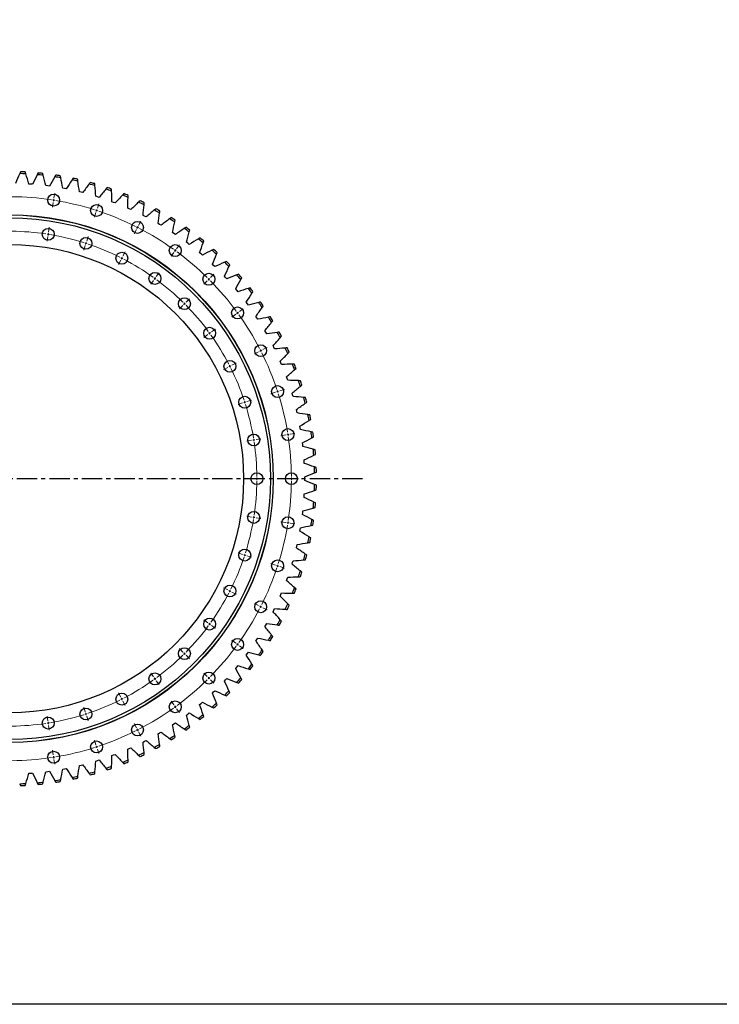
# Model space of a CAD drawing. Header units: millimetres. Extents: x -207 to 5749, y 4771 to 9302.
# Tile 2 of 12: x 1243 to 2771, y 4771 to 6921. Entities that reach past the tile are written whole.
import ezdxf

# ---------------------------------------------------------------- set-up
doc = ezdxf.new("R2010")
doc.units = ezdxf.units.MM
doc.header["$LTSCALE"] = 20
doc.linetypes.add('CENTER', pattern=[10.16, 6.35, -1.27, 1.27, -1.27])

msp = doc.modelspace()

# ---------------------------------------------------------------- linework, layer by layer
at = {"color": 7, "linetype": 'Continuous', "lineweight": 25}
for p, q in [((1266.7, 6562.3), (1262.8, 6562.5)), ((1270.7, 6561.9), (1266.7, 6562.3)), ((1303.7, 6558.5), (1299.8, 6559)), ((1307.6, 6558), (1303.7, 6558.5)), ((1340.4, 6552.6), (1336.6, 6553.3)), ((1344.3, 6551.9), (1340.4, 6552.6)), ((1376.7, 6544.7), (1372.9, 6545.6)), ((1380.6, 6543.7), (1376.7, 6544.7)), ((1412.5, 6534.6), (1408.8, 6535.8)), ((1416.3, 6533.4), (1412.5, 6534.6)), ((1447.7, 6522.5), (1444, 6523.9)), ((1451.4, 6521.1), (1447.7, 6522.5)), ((1482.1, 6508.4), (1478.5, 6510)), ((1485.7, 6506.8), (1482.1, 6508.4)), ((1515.6, 6492.4), (1512.1, 6494.1)), ((1519.1, 6490.5), (1515.6, 6492.4)), ((1548.2, 6474.4), (1544.8, 6476.4)), ((1551.5, 6472.4), (1548.2, 6474.4)), ((1579.6, 6454.6), (1576.3, 6456.7)), ((1582.9, 6452.3), (1579.6, 6454.6)), ((1609.9, 6433), (1606.7, 6435.3)), ((1613, 6430.6), (1609.9, 6433)), ((1638.9, 6409.7), (1635.8, 6412.2)), ((1641.8, 6407.1), (1638.9, 6409.7)), ((1666.4, 6384.8), (1663.6, 6387.4)), ((1669.3, 6382), (1666.4, 6384.8)), ((1692.5, 6358.3), (1689.8, 6361.1)), ((1695.2, 6355.4), (1692.5, 6358.3)), ((1717.1, 6330.3), (1714.5, 6333.3)), ((1719.6, 6327.3), (1717.1, 6330.3)), ((1740, 6301), (1737.6, 6304.2)), ((1742.3, 6297.8), (1740, 6301)), ((1761.1, 6270.5), (1758.9, 6273.7)), ((1763.2, 6267.1), (1761.1, 6270.5)), ((1780.5, 6238.7), (1778.5, 6242.1)), ((1782.4, 6235.3), (1780.5, 6238.7)), ((1798, 6205.9), (1796.2, 6209.4)), ((1799.7, 6202.4), (1798, 6205.9)), ((1813.5, 6172.2), (1812, 6175.8)), ((1815, 6168.5), (1813.5, 6172.2)), ((1827.1, 6137.6), (1825.8, 6141.3)), ((1828.4, 6133.8), (1827.1, 6137.6)), ((1838.7, 6102.2), (1837.6, 6106)), ((1839.8, 6098.4), (1838.7, 6102.2)), ((1848.3, 6066.3), (1847.3, 6070.1)), ((1849.1, 6062.5), (1848.3, 6066.3)), ((1855.7, 6029.9), (1855, 6033.7)), ((1856.4, 6026), (1855.7, 6029.9)), ((1861.1, 5993.1), (1860.6, 5997)), ((1861.5, 5989.2), (1861.1, 5993.1)), ((1864.3, 5956), (1864, 5960)), ((1864.5, 5952.1), (1864.3, 5956)), ((1865.3, 5918.9), (1865.3, 5922.8)), ((1865.3, 5914.9), (1865.3, 5918.9)), ((1864, 5877.8), (1864.3, 5881.7)), ((1864.3, 5881.7), (1864.5, 5885.7)), ((1860.6, 5840.8), (1861.1, 5844.7)), ((1861.1, 5844.7), (1861.5, 5848.6)), ((1855, 5804), (1855.7, 5807.9)), ((1855.7, 5807.9), (1856.4, 5811.8)), ((1847.3, 5767.6), (1848.3, 5771.5)), ((1848.3, 5771.5), (1849.1, 5775.3)), ((1837.6, 5731.8), (1838.7, 5735.5)), ((1838.7, 5735.5), (1839.8, 5739.3)), ((1825.8, 5696.5), (1827.1, 5700.2)), ((1827.1, 5700.2), (1828.4, 5703.9)), ((1812, 5662), (1813.5, 5665.6)), ((1813.5, 5665.6), (1815, 5669.2)), ((1798, 5631.9), (1799.7, 5635.4)), ((1796.2, 5628.3), (1798, 5631.9)), ((1778.5, 5595.6), (1780.5, 5599)), ((1780.5, 5599), (1782.4, 5602.5)), ((1761.1, 5567.3), (1763.2, 5570.6)), ((1758.9, 5564), (1761.1, 5567.3)), ((1737.6, 5533.6), (1740, 5536.7)), ((1740, 5536.7), (1742.3, 5539.9)), ((1714.5, 5504.4), (1717.1, 5507.4)), ((1717.1, 5507.4), (1719.6, 5510.5)), ((1689.8, 5476.6), (1692.5, 5479.5)), ((1692.5, 5479.5), (1695.2, 5482.4)), ((1663.6, 5450.3), (1666.4, 5453)), ((1666.4, 5453), (1669.3, 5455.8)), ((1635.8, 5425.6), (1638.9, 5428.1)), ((1638.9, 5428.1), (1641.8, 5430.7)), ((1606.7, 5402.4), (1609.9, 5404.8)), ((1609.9, 5404.8), (1613, 5407.2)), ((1576.3, 5381), (1579.6, 5383.2)), ((1579.6, 5383.2), (1582.9, 5385.4)), ((1544.8, 5361.4), (1548.2, 5363.4)), ((1548.2, 5363.4), (1551.5, 5365.4)), ((1512.1, 5343.6), (1515.6, 5345.4)), ((1515.6, 5345.4), (1519.1, 5347.3)), ((1444, 5313.9), (1447.7, 5315.3)), ((1447.7, 5315.3), (1451.4, 5316.7)), ((1478.5, 5327.8), (1482.1, 5329.4)), ((1482.1, 5329.4), (1485.7, 5331)), ((1372.9, 5292.2), (1376.7, 5293.1)), ((1376.7, 5293.1), (1380.6, 5294.1)), ((1408.8, 5302), (1412.5, 5303.2)), ((1412.5, 5303.2), (1416.3, 5304.4)), ((1262.8, 5275.3), (1266.7, 5275.5)), ((1266.7, 5275.5), (1270.7, 5275.8)), ((1299.8, 5278.8), (1303.7, 5279.3)), ((1303.7, 5279.3), (1307.6, 5279.8)), ((1336.6, 5284.4), (1340.4, 5285.1)), ((1340.4, 5285.1), (1344.3, 5285.9))]:
    msp.add_line(p, q, dxfattribs=at)
at = {"color": 0, "linetype": 'Continuous', "lineweight": 18}
for p, q in [((1317.4, 6532.2), (1319.1, 6542.6)), ((1315.9, 6522.4), (1314.2, 6512)), ((1316.7, 6527.3), (1316.3, 6524.8)), ((1316.7, 6527.3), (1317.1, 6529.8)), ((1412.2, 6509.5), (1415.4, 6519.5)), ((1409.1, 6500), (1405.9, 6490)), ((1410.6, 6504.7), (1409.9, 6502.4)), ((1410.6, 6504.7), (1411.4, 6507.1)), ((1502.2, 6472.2), (1507, 6481.6)), ((1304.8, 6452.7), (1304.5, 6450.3)), ((1304.8, 6452.7), (1305.2, 6455.2)), ((1305.6, 6457.7), (1307.3, 6468)), ((1497.7, 6463.3), (1492.9, 6453.9)), ((1500, 6467.7), (1498.8, 6465.5)), ((1500, 6467.7), (1501.1, 6470)), ((1304.1, 6447.8), (1302.4, 6437.4)), ((1387.3, 6432.9), (1386.5, 6430.6)), ((1387.3, 6432.9), (1388.1, 6435.3)), ((1388.9, 6437.7), (1392.1, 6447.7)), ((1385.8, 6428.2), (1382.5, 6418.2)), ((1467.9, 6404.9), (1472.7, 6414.3)), ((1579.4, 6413.2), (1573.3, 6404.7)), ((1582.4, 6417.2), (1580.9, 6415.2)), ((1582.4, 6417.2), (1583.8, 6419.3)), ((1585.3, 6421.3), (1591.5, 6429.8)), ((1463.4, 6396), (1458.6, 6386.7)), ((1465.7, 6400.5), (1464.5, 6398.2)), ((1465.7, 6400.5), (1466.8, 6402.7)), ((1540.9, 6360.2), (1547.1, 6368.7)), ((1535.1, 6352.1), (1528.9, 6343.6)), ((1538, 6356.2), (1536.5, 6354.1)), ((1538, 6356.2), (1539.5, 6358.2)), ((1652.3, 6350.9), (1644.9, 6343.5)), ((1655.9, 6354.5), (1654.1, 6352.7)), ((1655.9, 6354.5), (1657.6, 6356.2)), ((1659.4, 6358), (1666.8, 6365.4)), ((1602.5, 6301.1), (1604.3, 6302.8)), ((1606, 6304.6), (1613.4, 6312)), ((1599, 6297.5), (1591.5, 6290.1)), ((1602.5, 6301.1), (1600.7, 6299.3)), ((1718.6, 6281), (1716.6, 6279.5)), ((1718.6, 6281), (1720.7, 6282.4)), ((1722.7, 6283.9), (1731.2, 6290.1)), ((1714.6, 6278), (1706.1, 6271.8)), ((1657.6, 6236.6), (1659.6, 6238.1)), ((1661.6, 6239.5), (1670.1, 6245.7)), ((1653.5, 6233.6), (1645, 6227.5)), ((1657.6, 6236.6), (1655.5, 6235.1)), ((1764.7, 6196.3), (1755.3, 6191.5)), ((1769.2, 6198.5), (1766.9, 6197.4)), ((1769.2, 6198.5), (1771.4, 6199.7)), ((1773.6, 6200.8), (1783, 6205.6)), ((1697.4, 6162), (1688.1, 6157.2)), ((1701.9, 6164.3), (1699.7, 6163.1)), ((1701.9, 6164.3), (1704.1, 6165.4)), ((1706.3, 6166.5), (1715.7, 6171.3)), ((1806.1, 6109.2), (1803.8, 6108.5)), ((1806.1, 6109.2), (1808.5, 6110)), ((1810.9, 6110.8), (1820.9, 6114)), ((1734.3, 6085.9), (1736.7, 6086.7)), ((1739.1, 6087.5), (1749.1, 6090.7)), ((1801.4, 6107.7), (1791.4, 6104.4)), ((1729.6, 6084.4), (1719.6, 6081.1)), ((1734.3, 6085.9), (1732, 6085.1)), ((1749.2, 6002.7), (1738.8, 6001)), ((1754.1, 6003.4), (1751.7, 6003)), ((1754.1, 6003.4), (1756.6, 6003.8)), ((1759.1, 6004.2), (1769.5, 6005.9)), ((1823.8, 6014.5), (1813.4, 6012.8)), ((1828.7, 6015.2), (1826.2, 6014.9)), ((1828.7, 6015.2), (1831.2, 6015.6)), ((1833.6, 6016), (1844, 6017.7)), ((1755.8, 5918.9), (1745.3, 5918.9)), ((1760.8, 5918.9), (1758.3, 5918.9)), ((1760.8, 5918.9), (1763.3, 5918.9)), ((1765.8, 5918.9), (1776.3, 5918.9)), ((1831.3, 5918.9), (1820.8, 5918.9)), ((1836.3, 5918.9), (1833.8, 5918.9)), ((1836.3, 5918.9), (1838.8, 5918.9)), ((1841.3, 5918.9), (1851.8, 5918.9)), ((1749.2, 5835.1), (1738.8, 5836.8)), ((1754.1, 5834.3), (1751.7, 5834.7)), ((1754.1, 5834.3), (1756.6, 5833.9)), ((1759.1, 5833.5), (1769.5, 5831.9)), ((1823.8, 5823.3), (1813.4, 5824.9)), ((1828.7, 5822.5), (1826.2, 5822.9)), ((1828.7, 5822.5), (1831.2, 5822.1)), ((1833.6, 5821.7), (1844, 5820.1)), ((1729.6, 5753.4), (1719.6, 5756.6)), ((1734.3, 5751.9), (1732, 5752.6)), ((1734.3, 5751.9), (1736.7, 5751.1)), ((1739.1, 5750.3), (1749.1, 5747.1)), ((1801.4, 5730.1), (1791.4, 5733.3)), ((1806.1, 5728.5), (1803.8, 5729.3)), ((1806.1, 5728.5), (1808.5, 5727.8)), ((1810.9, 5727), (1820.9, 5723.7)), ((1697.4, 5675.8), (1688.1, 5680.5)), ((1701.9, 5673.5), (1699.7, 5674.6)), ((1701.9, 5673.5), (1704.1, 5672.4)), ((1706.3, 5671.2), (1715.7, 5666.5)), ((1764.7, 5641.5), (1755.3, 5646.3)), ((1769.2, 5639.2), (1766.9, 5640.4)), ((1769.2, 5639.2), (1771.4, 5638.1)), ((1773.6, 5637), (1783, 5632.2)), ((1653.5, 5604.1), (1645, 5610.3)), ((1657.6, 5601.2), (1655.5, 5602.7)), ((1657.6, 5601.2), (1659.6, 5599.7)), ((1661.6, 5598.2), (1670.1, 5592.1)), ((1714.6, 5559.7), (1706.1, 5565.9)), ((1718.6, 5556.8), (1716.6, 5558.3)), ((1718.6, 5556.8), (1720.7, 5555.3)), ((1722.7, 5553.9), (1731.2, 5547.7)), ((1599, 5540.2), (1591.5, 5547.7)), ((1602.5, 5536.7), (1600.7, 5538.5)), ((1602.5, 5536.7), (1604.3, 5534.9)), ((1606, 5533.2), (1613.4, 5525.7)), ((1535.1, 5485.7), (1528.9, 5494.1)), ((1652.3, 5486.8), (1644.9, 5494.3)), ((1655.9, 5483.3), (1654.1, 5485.1)), ((1538, 5481.6), (1536.5, 5483.6)), ((1538, 5481.6), (1539.5, 5479.6)), ((1540.9, 5477.6), (1547.1, 5469.1)), ((1655.9, 5483.3), (1657.6, 5481.5)), ((1659.4, 5479.8), (1666.8, 5472.3)), ((1463.4, 5441.7), (1458.6, 5451.1)), ((1465.7, 5437.3), (1464.5, 5439.5)), ((1465.7, 5437.3), (1466.8, 5435.1)), ((1467.9, 5432.8), (1472.7, 5423.5)), ((1579.4, 5424.6), (1573.3, 5433.1)), ((1582.4, 5420.5), (1580.9, 5422.6)), ((1582.4, 5420.5), (1583.8, 5418.5)), ((1304.1, 5390), (1302.4, 5400.3)), ((1385.8, 5409.6), (1382.5, 5419.6)), ((1387.3, 5404.8), (1386.5, 5407.2)), ((1387.3, 5404.8), (1388.1, 5402.5)), ((1388.9, 5400.1), (1392.1, 5390.1)), ((1585.3, 5416.5), (1591.5, 5408)), ((1304.8, 5385), (1304.5, 5387.5)), ((1304.8, 5385), (1305.2, 5382.6)), ((1305.6, 5380.1), (1307.3, 5369.7)), ((1497.7, 5374.5), (1492.9, 5383.8)), ((1500, 5370), (1498.8, 5372.3)), ((1500, 5370), (1501.1, 5367.8)), ((1502.2, 5365.6), (1507, 5356.2)), ((1409.1, 5337.8), (1405.9, 5347.8)), ((1410.6, 5333), (1409.9, 5335.4)), ((1315.9, 5315.4), (1314.2, 5325.8)), ((1316.7, 5310.5), (1316.3, 5312.9)), ((1410.6, 5333), (1411.4, 5330.7)), ((1412.2, 5328.3), (1415.4, 5318.3)), ((1316.7, 5310.5), (1317.1, 5308)), ((1317.4, 5305.5), (1319.1, 5295.2))]:
    msp.add_line(p, q, dxfattribs=at)
at = {"linetype": 'CENTER', "ltscale": 0.35}
msp.add_line((1991.9, 5918.9), (448.7, 5918.9), dxfattribs=at)
msp.add_lwpolyline([(-206.7, 9302.3), (5749.4, 9302.3), (5749.4, 4770.7), (-206.7, 4770.7)], close=True)
at = {"color": 7, "linetype": 'Continuous', "lineweight": 25}
for centre, radius in [((1316.7, 6527.3), 13), ((1410.6, 6504.7), 13), ((1220.3, 5918.9), 576.5), ((1220.3, 5918.9), 576), ((1220.3, 5918.9), 570), ((1500, 6467.7), 13), ((1304.8, 6452.7), 13), ((1387.3, 6432.9), 13), ((1220.3, 5918.9), 511.5), ((1465.7, 6400.5), 13), ((1582.4, 6417.2), 13), ((1538, 6356.2), 13), ((1655.9, 6354.5), 13), ((1602.5, 6301.1), 13), ((1718.6, 6281), 13), ((1657.6, 6236.6), 13), ((1769.2, 6198.5), 13), ((1701.9, 6164.3), 13), ((1806.1, 6109.2), 13), ((1734.3, 6085.9), 13), ((1828.7, 6015.2), 13), ((1754.1, 6003.4), 13), ((1760.8, 5918.9), 13), ((1836.3, 5918.9), 13), ((1754.1, 5834.3), 13), ((1828.7, 5822.5), 13), ((1734.3, 5751.9), 13), ((1806.1, 5728.5), 13), ((1701.9, 5673.5), 13), ((1769.2, 5639.2), 13), ((1657.6, 5601.2), 13), ((1602.5, 5536.7), 13), ((1718.6, 5556.8), 13), ((1538, 5481.6), 13), ((1655.9, 5483.3), 13), ((1465.7, 5437.3), 13), ((1582.4, 5420.5), 13), ((1387.3, 5404.8), 13), ((1304.8, 5385), 13), ((1500, 5370), 13), ((1410.6, 5333), 13), ((1316.7, 5310.5), 13)]:
    msp.add_circle(centre, radius, dxfattribs=at)
for radius, start, end in [(666.8, 86.9558, 88.0901), (670.8, 87.0879, 87.9579), (666.8, 83.653, 84.7873), (670.8, 83.7852, 84.6552), (670.8, 80.4824, 81.3524), (666.8, 80.3503, 81.4846), (666.8, 77.0475, 78.1818), (670.8, 77.1797, 78.0497), (666.8, 73.7448, 74.8791), (670.8, 73.8769, 74.7469), (666.8, 70.442, 71.5763), (670.8, 70.5742, 71.4442), (666.8, 67.1393, 68.2736), (670.8, 67.2714, 68.1414), (666.8, 63.8365, 64.9708), (670.8, 63.9687, 64.8387), (666.8, 60.5338, 61.6681), (670.8, 60.6659, 61.5359), (666.8, 57.231, 58.3653), (670.8, 57.3632, 58.2332), (666.8, 53.9283, 55.0626), (670.8, 54.0604, 54.9304), (666.8, 50.6255, 51.7598), (670.8, 50.7577, 51.6277), (666.8, 47.3228, 48.4571), (670.8, 47.4549, 48.3249), (666.8, 44.02, 45.1543), (670.8, 44.1522, 45.0222), (666.8, 40.7173, 41.8516), (670.8, 40.8494, 41.7194), (666.8, 37.4145, 38.5488), (670.8, 37.5467, 38.4167), (666.8, 34.1118, 35.246), (670.8, 34.2439, 35.1139), (666.8, 30.809, 31.9433), (670.8, 30.9411, 31.8111), (666.8, 27.5062, 28.6405), (670.8, 27.6384, 28.5084), (666.8, 24.2035, 25.3378), (670.8, 24.3356, 25.2056), (666.8, 20.9007, 22.035), (670.8, 21.0329, 21.9029), (666.8, 17.598, 18.7323), (670.8, 17.7301, 18.6001), (666.8, 14.2952, 15.4295), (670.8, 14.4274, 15.2974), (666.8, 10.9925, 12.1268), (670.8, 11.1246, 11.9946), (666.8, 7.6897, 8.824), (670.8, 7.8219, 8.6919), (666.8, 4.387, 5.5213), (670.8, 4.5191, 5.3891), (666.8, 1.0842, 2.2185), (670.8, 1.2164, 2.0864), (666.8, 357.7815, 358.9158), (670.8, 357.9136, 358.7836), (666.8, 354.4787, 355.613), (670.8, 354.6109, 355.4809), (666.8, 351.176, 352.3103), (670.8, 351.3081, 352.1781), (666.8, 347.8732, 349.0075), (670.8, 348.0054, 348.8754), (666.8, 344.5705, 345.7048), (670.8, 344.7026, 345.5726), (666.8, 341.2677, 342.402), (670.8, 341.3999, 342.2699), (666.8, 337.965, 339.0993), (670.8, 338.0971, 338.9671), (666.8, 334.6622, 335.7965), (670.8, 334.7944, 335.6644), (666.8, 331.3595, 332.4938), (670.8, 331.4916, 332.3616), (666.8, 328.0567, 329.191), (670.8, 328.1889, 329.0589), (666.8, 324.754, 325.8882), (670.8, 324.8861, 325.7561), (666.8, 321.4512, 322.5855), (670.8, 321.5833, 322.4533), (666.8, 318.1484, 319.2827), (670.8, 318.2806, 319.1506), (666.8, 314.8457, 315.98), (670.8, 314.9778, 315.8478), (666.8, 311.5429, 312.6772), (670.8, 311.6751, 312.5451), (666.8, 308.2402, 309.3745), (670.8, 308.3723, 309.2423), (666.8, 304.9374, 306.0717), (666.8, 301.6347, 302.769), (670.8, 305.0696, 305.9396), (666.8, 298.3319, 299.4662), (670.8, 298.4641, 299.3341), (670.8, 301.7668, 302.6368), (666.8, 295.0292, 296.1635), (670.8, 295.1613, 296.0313), (666.8, 291.7264, 292.8607), (670.8, 291.8586, 292.7286), (666.8, 285.1209, 286.2552), (670.8, 285.2531, 286.1231), (666.8, 288.4237, 289.558), (670.8, 288.5558, 289.4258), (666.8, 271.9099, 273.0442), (670.8, 272.0421, 272.9121), (666.8, 275.2127, 276.347), (670.8, 275.3448, 276.2148), (666.8, 278.5154, 279.6497), (670.8, 278.6476, 279.5176), (666.8, 281.8182, 282.9525), (670.8, 281.9503, 282.8203)]:
    msp.add_arc((1220.3, 5918.9), radius, start, end, dxfattribs=at)
at = {"color": 0, "linetype": 'Continuous', "lineweight": 18}
for radius, start, end in [(616, 81.4651, 89.5349), (616, 81, 81.2325), (616, 80.7675, 81), (616, 72.4651, 80.5349), (616, 72, 72.2325), (616, 71.7675, 72), (616, 63.4651, 71.5349), (540.5, 81.53, 89.47), (540.5, 81, 81.265), (540.5, 80.735, 81), (616, 63, 63.2325), (616, 62.7675, 63), (616, 54.4651, 62.5349), (540.5, 72.53, 80.47), (540.5, 72, 72.265), (540.5, 71.735, 72), (540.5, 63.53, 71.47), (616, 54, 54.2325), (616, 53.7675, 54), (616, 45.4651, 53.5349), (540.5, 63, 63.265), (540.5, 62.735, 63), (540.5, 54.53, 62.47), (540.5, 54, 54.265), (540.5, 53.735, 54), (540.5, 45.53, 53.47), (616, 45, 45.2325), (616, 44.7675, 45), (616, 36.4651, 44.5349), (540.5, 45, 45.265), (540.5, 44.735, 45), (540.5, 36.53, 44.47), (616, 36, 36.2325), (616, 35.7675, 36), (616, 27.4651, 35.5349), (540.5, 36, 36.265), (540.5, 35.735, 36), (540.5, 27.53, 35.47), (616, 27, 27.2325), (616, 26.7675, 27), (616, 18.4651, 26.5349), (540.5, 27, 27.265), (540.5, 26.735, 27), (540.5, 18.53, 26.47), (616, 18, 18.2325), (616, 17.7675, 18), (540.5, 18, 18.265), (616, 9.4651, 17.5349), (540.5, 17.735, 18), (540.5, 9.53, 17.47), (540.5, 9, 9.265), (540.5, 8.735, 9), (616, 9, 9.2325), (616, 8.7675, 9), (616, 0.4651, 8.5349), (540.5, 0.53, 8.47), (540.5, 0, 0.265), (540.5, 359.735, 0), (616, 0, 0.2325), (616, 359.7675, 0), (540.5, 351.53, 359.47), (616, 351.4651, 359.5349), (540.5, 342.53, 350.47), (540.5, 350.735, 351), (540.5, 351, 351.265), (616, 342.4651, 350.5349), (616, 350.7675, 351), (616, 351, 351.2325), (540.5, 333.53, 341.47), (540.5, 341.735, 342), (540.5, 342, 342.265), (616, 333.4651, 341.5349), (616, 341.7675, 342), (616, 342, 342.2325), (540.5, 324.53, 332.47), (540.5, 332.735, 333), (540.5, 333, 333.265), (616, 332.7675, 333), (616, 333, 333.2325), (616, 324.4651, 332.5349), (540.5, 315.53, 323.47), (540.5, 323.735, 324), (540.5, 324, 324.265), (616, 315.4651, 323.5349), (616, 323.7675, 324), (616, 324, 324.2325), (540.5, 306.53, 314.47), (540.5, 314.735, 315), (540.5, 315, 315.265), (616, 315, 315.2325), (540.5, 297.53, 305.47), (540.5, 305.735, 306), (540.5, 306, 306.265), (616, 306.4651, 314.5349), (616, 314.7675, 315), (540.5, 288.53, 296.47), (540.5, 296.735, 297), (540.5, 297, 297.265), (616, 305.7675, 306), (616, 306, 306.2325), (540.5, 279.53, 287.47), (540.5, 287.735, 288), (540.5, 288, 288.265), (616, 297.4651, 305.5349), (540.5, 270.53, 278.47), (540.5, 278.735, 279), (540.5, 279, 279.265), (616, 288.4651, 296.5349), (616, 296.7675, 297), (616, 297, 297.2325), (616, 279.4651, 287.5349), (616, 287.7675, 288), (616, 288, 288.2325), (616, 270.4651, 278.5349), (616, 278.7675, 279), (616, 279, 279.2325)]:
    msp.add_arc((1220.3, 5918.9), radius, start, end, dxfattribs=at)
at = {"color": 7, "linetype": 'Continuous', "lineweight": 25}
for points in [[(1242.5, 6585.3), (1239.5, 6578.1), (1236.5, 6571), (1233.5, 6563.8)], [(1244.2, 6589.3), (1243.6, 6587.9), (1243.1, 6586.6), (1242.5, 6585.3)], [(1255.7, 6584.7), (1255.3, 6586.1), (1254.8, 6587.5), (1254.4, 6588.8)], [(1262.8, 6562.5), (1260.5, 6569.9), (1258.1, 6577.3), (1255.7, 6584.7)], [(1280.9, 6582.9), (1277.4, 6575.9), (1274, 6569), (1270.7, 6561.9)], [(1282.8, 6586.8), (1282.1, 6585.5), (1281.5, 6584.2), (1280.9, 6582.9)], [(1294, 6581.6), (1293.6, 6583), (1293.3, 6584.4), (1292.9, 6585.7)], [(1299.8, 6559), (1297.9, 6566.5), (1296, 6574.1), (1294, 6581.6)], [(1321.2, 6582.1), (1320.4, 6580.8), (1319.7, 6579.6), (1319, 6578.3)], [(1319, 6578.3), (1315.2, 6571.6), (1311.4, 6564.8), (1307.6, 6558)], [(1332.1, 6576.2), (1331.8, 6577.6), (1331.5, 6579), (1331.2, 6580.4)], [(1336.6, 6553.3), (1335.1, 6561), (1333.6, 6568.6), (1332.1, 6576.2)], [(1356.9, 6571.5), (1352.6, 6565), (1348.4, 6558.5), (1344.3, 6551.9)], [(1359.2, 6575.1), (1358.4, 6573.9), (1357.6, 6572.7), (1356.9, 6571.5)], [(1369.8, 6568.7), (1369.6, 6570.1), (1369.3, 6571.5), (1369.1, 6573)], [(1372.9, 6545.6), (1371.9, 6553.3), (1370.9, 6561), (1369.8, 6568.7)], [(1394.2, 6562.6), (1389.6, 6556.3), (1385.1, 6550), (1380.6, 6543.7)], [(1396.8, 6566.1), (1395.9, 6564.9), (1395.1, 6563.8), (1394.2, 6562.6)], [(1406.9, 6559), (1406.8, 6560.5), (1406.7, 6561.9), (1406.6, 6563.3)], [(1408.8, 6535.8), (1408.2, 6543.5), (1407.6, 6551.3), (1406.9, 6559)], [(1431, 6551.5), (1426.1, 6545.5), (1421.2, 6539.5), (1416.3, 6533.4)], [(1433.8, 6554.8), (1432.9, 6553.7), (1431.9, 6552.6), (1431, 6551.5)], [(1443.5, 6547.2), (1443.5, 6548.6), (1443.4, 6550.1), (1443.4, 6551.5)], [(1444, 6523.9), (1443.9, 6531.7), (1443.7, 6539.4), (1443.5, 6547.2)], [(1467.1, 6538.3), (1461.8, 6532.6), (1456.6, 6526.9), (1451.4, 6521.1)], [(1470, 6541.5), (1469.1, 6540.4), (1468.1, 6539.4), (1467.1, 6538.3)], [(1478.5, 6510), (1478.8, 6517.8), (1479.1, 6525.5), (1479.3, 6533.3)], [(1479.3, 6533.3), (1479.4, 6534.7), (1479.4, 6536.2), (1479.5, 6537.6)], [(1502.4, 6523.1), (1496.8, 6517.7), (1491.2, 6512.2), (1485.7, 6506.8)], [(1505.5, 6526), (1504.5, 6525), (1503.4, 6524.1), (1502.4, 6523.1)], [(1512.1, 6494.1), (1512.9, 6501.9), (1513.6, 6509.6), (1514.3, 6517.4)], [(1514.3, 6517.4), (1514.4, 6518.8), (1514.6, 6520.2), (1514.7, 6521.6)], [(1536.7, 6505.8), (1530.8, 6500.7), (1525, 6495.6), (1519.1, 6490.5)], [(1540, 6508.6), (1538.9, 6507.7), (1537.8, 6506.7), (1536.7, 6505.8)], [(1544.8, 6476.4), (1546, 6484), (1547.2, 6491.7), (1548.3, 6499.4)], [(1548.3, 6499.4), (1548.5, 6500.8), (1548.7, 6502.3), (1548.9, 6503.7)], [(1570, 6486.6), (1563.8, 6481.9), (1557.7, 6477.1), (1551.5, 6472.4)], [(1573.4, 6489.2), (1572.3, 6488.3), (1571.2, 6487.5), (1570, 6486.6)], [(1576.3, 6456.7), (1578, 6464.3), (1579.6, 6471.9), (1581.2, 6479.6)], [(1581.2, 6479.6), (1581.5, 6481), (1581.8, 6482.4), (1582.1, 6483.8)], [(1602.2, 6465.5), (1595.7, 6461.2), (1589.3, 6456.8), (1582.9, 6452.3)], [(1605.7, 6467.9), (1604.5, 6467.1), (1603.3, 6466.3), (1602.2, 6465.5)], [(1606.7, 6435.3), (1608.8, 6442.8), (1610.9, 6450.3), (1612.9, 6457.8)], [(1612.9, 6457.8), (1613.3, 6459.2), (1613.6, 6460.6), (1614, 6462)], [(1633, 6442.6), (1626.3, 6438.6), (1619.7, 6434.6), (1613, 6430.6)], [(1636.7, 6444.8), (1635.5, 6444.1), (1634.2, 6443.3), (1633, 6442.6)], [(1635.8, 6412.2), (1638.4, 6419.6), (1640.9, 6426.9), (1643.3, 6434.3)], [(1643.3, 6434.3), (1643.8, 6435.7), (1644.2, 6437), (1644.6, 6438.4)], [(1662.5, 6418), (1655.6, 6414.4), (1648.7, 6410.8), (1641.8, 6407.1)], [(1666.3, 6419.9), (1665, 6419.3), (1663.8, 6418.6), (1662.5, 6418)], [(1672.3, 6409.1), (1672.8, 6410.4), (1673.3, 6411.8), (1673.9, 6413.1)], [(1663.6, 6387.4), (1666.5, 6394.6), (1669.4, 6401.9), (1672.3, 6409.1)], [(1690.5, 6391.7), (1683.4, 6388.5), (1676.3, 6385.3), (1669.3, 6382)], [(1694.4, 6393.4), (1693.1, 6392.8), (1691.8, 6392.2), (1690.5, 6391.7)], [(1689.8, 6361.1), (1693.2, 6368.1), (1696.5, 6375.2), (1699.8, 6382.2)], [(1699.8, 6382.2), (1700.4, 6383.5), (1701, 6384.8), (1701.6, 6386.1)], [(1717, 6363.8), (1709.7, 6361), (1702.4, 6358.2), (1695.2, 6355.4)], [(1714.5, 6333.3), (1718.3, 6340.2), (1722, 6347), (1725.7, 6353.9)], [(1721, 6365.3), (1719.7, 6364.8), (1718.3, 6364.3), (1717, 6363.8)], [(1725.7, 6353.9), (1726.4, 6355.1), (1727, 6356.4), (1727.7, 6357.6)], [(1741.8, 6334.4), (1734.4, 6332.1), (1727, 6329.7), (1719.6, 6327.3)], [(1737.6, 6304.2), (1741.7, 6310.8), (1745.8, 6317.4), (1749.9, 6324)], [(1745.9, 6335.7), (1744.5, 6335.3), (1743.1, 6334.8), (1741.8, 6334.4)], [(1749.9, 6324), (1750.7, 6325.2), (1751.4, 6326.5), (1752.1, 6327.7)], [(1764.9, 6303.7), (1757.3, 6301.8), (1749.8, 6299.8), (1742.3, 6297.8)], [(1769, 6304.7), (1767.6, 6304.4), (1766.2, 6304), (1764.9, 6303.7)], [(1758.9, 6273.7), (1763.4, 6280.1), (1767.9, 6286.4), (1772.4, 6292.8)], [(1772.4, 6292.8), (1773.2, 6294), (1774, 6295.2), (1774.8, 6296.4)], [(1786.1, 6271.7), (1778.5, 6270.2), (1770.8, 6268.7), (1763.2, 6267.1)], [(1778.5, 6242.1), (1783.4, 6248.2), (1788.2, 6254.3), (1793, 6260.4)], [(1790.3, 6272.5), (1788.9, 6272.2), (1787.5, 6271.9), (1786.1, 6271.7)], [(1793, 6260.4), (1793.9, 6261.5), (1794.8, 6262.7), (1795.6, 6263.8)], [(1805.5, 6238.5), (1797.8, 6237.5), (1790.1, 6236.4), (1782.4, 6235.3)], [(1809.8, 6239), (1808.3, 6238.9), (1806.9, 6238.7), (1805.5, 6238.5)], [(1796.2, 6209.4), (1801.4, 6215.2), (1806.6, 6221), (1811.7, 6226.8)], [(1811.7, 6226.8), (1812.7, 6227.9), (1813.6, 6229), (1814.6, 6230.1)], [(1822.9, 6204.2), (1815.2, 6203.7), (1807.4, 6203), (1799.7, 6202.4)], [(1827.2, 6204.6), (1825.8, 6204.5), (1824.4, 6204.3), (1822.9, 6204.2)], [(1828.5, 6192.3), (1829.5, 6193.3), (1830.5, 6194.3), (1831.5, 6195.3)], [(1812, 6175.8), (1817.5, 6181.2), (1823, 6186.7), (1828.5, 6192.3)], [(1838.4, 6169), (1830.6, 6168.9), (1822.8, 6168.7), (1815, 6168.5)], [(1825.8, 6141.3), (1831.6, 6146.4), (1837.4, 6151.6), (1843.2, 6156.8)], [(1842.7, 6169.1), (1841.2, 6169.1), (1839.8, 6169.1), (1838.4, 6169)], [(1843.2, 6156.8), (1844.3, 6157.7), (1845.3, 6158.7), (1846.4, 6159.6)], [(1851.8, 6133), (1844, 6133.3), (1836.2, 6133.6), (1828.4, 6133.8)], [(1856.1, 6132.8), (1854.6, 6132.9), (1853.2, 6133), (1851.8, 6133)], [(1837.6, 6106), (1843.7, 6110.8), (1849.8, 6115.6), (1855.9, 6120.5)], [(1855.9, 6120.5), (1857, 6121.4), (1858.1, 6122.3), (1859.2, 6123.2)], [(1863.1, 6096.3), (1855.3, 6097.1), (1847.6, 6097.8), (1839.8, 6098.4)], [(1867.3, 6095.9), (1865.9, 6096), (1864.5, 6096.1), (1863.1, 6096.3)], [(1847.3, 6070.1), (1853.7, 6074.6), (1860.1, 6079), (1866.4, 6083.5)], [(1866.4, 6083.5), (1867.6, 6084.4), (1868.8, 6085.2), (1869.9, 6086)], [(1872.2, 6059), (1864.5, 6060.2), (1856.8, 6061.3), (1849.1, 6062.5)], [(1855, 6033.7), (1861.6, 6037.8), (1868.3, 6041.9), (1874.9, 6046)], [(1876.4, 6058.3), (1875, 6058.5), (1873.6, 6058.7), (1872.2, 6059)], [(1874.9, 6046), (1876.1, 6046.8), (1877.3, 6047.5), (1878.5, 6048.3)], [(1879.2, 6021.2), (1871.6, 6022.8), (1864, 6024.4), (1856.4, 6026)], [(1860.6, 5997), (1867.4, 6000.7), (1874.3, 6004.4), (1881.1, 6008.1)], [(1883.4, 6020.3), (1882, 6020.6), (1880.6, 6020.9), (1879.2, 6021.2)], [(1881.1, 6008.1), (1882.4, 6008.8), (1883.6, 6009.5), (1884.9, 6010.2)], [(1884, 5983), (1876.5, 5985.1), (1869, 5987.2), (1861.5, 5989.2)], [(1888.1, 5981.9), (1886.8, 5982.3), (1885.4, 5982.7), (1884, 5983)], [(1864, 5960), (1871.1, 5963.2), (1878.1, 5966.5), (1885.1, 5969.9)], [(1885.1, 5969.9), (1886.4, 5970.5), (1887.7, 5971.1), (1889, 5971.7)], [(1886.6, 5944.7), (1879.2, 5947.2), (1871.9, 5949.7), (1864.5, 5952.1)], [(1890.7, 5943.3), (1889.3, 5943.8), (1887.9, 5944.2), (1886.6, 5944.7)], [(1865.3, 5922.8), (1872.5, 5925.7), (1879.8, 5928.6), (1887, 5931.5)], [(1887, 5906.3), (1879.8, 5909.2), (1872.5, 5912.1), (1865.3, 5914.9)], [(1887, 5931.5), (1888.3, 5932), (1889.6, 5932.6), (1890.9, 5933.1)], [(1864.5, 5885.7), (1871.9, 5888.1), (1879.2, 5890.6), (1886.6, 5893.1)], [(1886.6, 5893.1), (1887.9, 5893.5), (1889.3, 5894), (1890.7, 5894.5)], [(1890.9, 5904.6), (1889.6, 5905.2), (1888.3, 5905.7), (1887, 5906.3)], [(1885.1, 5867.9), (1878.1, 5871.2), (1871.1, 5874.5), (1864, 5877.8)], [(1861.5, 5848.6), (1869, 5850.6), (1876.5, 5852.6), (1884, 5854.7)], [(1884, 5854.7), (1885.4, 5855.1), (1886.8, 5855.5), (1888.1, 5855.9)], [(1889, 5866), (1887.7, 5866.6), (1886.4, 5867.3), (1885.1, 5867.9)], [(1881.1, 5829.7), (1874.3, 5833.4), (1867.4, 5837.1), (1860.6, 5840.8)], [(1884.9, 5827.6), (1883.6, 5828.3), (1882.4, 5829), (1881.1, 5829.7)], [(1856.4, 5811.8), (1864, 5813.3), (1871.6, 5814.9), (1879.2, 5816.6)], [(1879.2, 5816.6), (1880.6, 5816.9), (1882, 5817.2), (1883.4, 5817.5)], [(1874.9, 5791.7), (1868.3, 5795.9), (1861.6, 5800), (1855, 5804)], [(1878.5, 5789.5), (1877.3, 5790.2), (1876.1, 5791), (1874.9, 5791.7)], [(1866.4, 5754.2), (1860.1, 5758.7), (1853.7, 5763.2), (1847.3, 5767.6)], [(1849.1, 5775.3), (1856.8, 5776.4), (1864.5, 5777.6), (1872.2, 5778.8)], [(1872.2, 5778.8), (1873.6, 5779), (1875, 5779.3), (1876.4, 5779.5)], [(1869.9, 5751.8), (1868.8, 5752.6), (1867.6, 5753.4), (1866.4, 5754.2)], [(1855.9, 5717.3), (1849.8, 5722.2), (1843.7, 5727), (1837.6, 5731.8)], [(1839.8, 5739.3), (1847.6, 5740), (1855.3, 5740.7), (1863.1, 5741.5)], [(1863.1, 5741.5), (1864.5, 5741.6), (1865.9, 5741.8), (1867.3, 5741.9)], [(1828.4, 5703.9), (1836.2, 5704.1), (1844, 5704.4), (1851.8, 5704.7)], [(1851.8, 5704.7), (1853.2, 5704.8), (1854.6, 5704.9), (1856.1, 5704.9)], [(1859.2, 5714.6), (1858.1, 5715.5), (1857, 5716.4), (1855.9, 5717.3)], [(1843.2, 5681), (1837.4, 5686.2), (1831.6, 5691.4), (1825.8, 5696.5)], [(1846.4, 5678.1), (1845.3, 5679.1), (1844.3, 5680), (1843.2, 5681)], [(1828.5, 5645.5), (1823, 5651), (1817.5, 5656.5), (1812, 5662)], [(1815, 5669.2), (1822.8, 5669), (1830.6, 5668.8), (1838.4, 5668.7)], [(1838.4, 5668.7), (1839.8, 5668.7), (1841.2, 5668.7), (1842.7, 5668.7)], [(1799.7, 5635.4), (1807.4, 5634.7), (1815.2, 5634.1), (1822.9, 5633.5)], [(1831.5, 5642.5), (1830.5, 5643.5), (1829.5, 5644.5), (1828.5, 5645.5)], [(1811.7, 5610.9), (1806.6, 5616.8), (1801.4, 5622.6), (1796.2, 5628.3)], [(1822.9, 5633.5), (1824.4, 5633.4), (1825.8, 5633.3), (1827.2, 5633.2)], [(1793, 5577.4), (1788.2, 5583.5), (1783.4, 5589.6), (1778.5, 5595.6)], [(1782.4, 5602.5), (1790.1, 5601.4), (1797.8, 5600.3), (1805.5, 5599.3)], [(1805.5, 5599.3), (1806.9, 5599.1), (1808.3, 5598.9), (1809.8, 5598.7)], [(1814.6, 5607.7), (1813.6, 5608.8), (1812.7, 5609.9), (1811.7, 5610.9)], [(1763.2, 5570.6), (1770.8, 5569.1), (1778.5, 5567.6), (1786.1, 5566.1)], [(1795.6, 5574), (1794.8, 5575.1), (1793.9, 5576.2), (1793, 5577.4)], [(1772.4, 5544.9), (1767.9, 5551.3), (1763.4, 5557.7), (1758.9, 5564)], [(1786.1, 5566.1), (1787.5, 5565.8), (1788.9, 5565.6), (1790.3, 5565.3)], [(1749.9, 5513.8), (1745.8, 5520.4), (1741.7, 5527), (1737.6, 5533.6)], [(1742.3, 5539.9), (1749.8, 5537.9), (1757.3, 5536), (1764.9, 5534.1)], [(1764.9, 5534.1), (1766.2, 5533.7), (1767.6, 5533.4), (1769, 5533)], [(1774.8, 5541.4), (1774, 5542.6), (1773.2, 5543.8), (1772.4, 5544.9)], [(1719.6, 5510.5), (1727, 5508.1), (1734.4, 5505.7), (1741.8, 5503.3)], [(1752.1, 5510.1), (1751.4, 5511.3), (1750.7, 5512.5), (1749.9, 5513.8)], [(1725.7, 5483.9), (1722, 5490.8), (1718.3, 5497.6), (1714.5, 5504.4)], [(1741.8, 5503.3), (1743.1, 5502.9), (1744.5, 5502.5), (1745.9, 5502.1)], [(1699.8, 5455.5), (1696.5, 5462.6), (1693.2, 5469.6), (1689.8, 5476.6)], [(1695.2, 5482.4), (1702.4, 5479.6), (1709.7, 5476.8), (1717, 5474)], [(1717, 5474), (1718.3, 5473.5), (1719.7, 5473), (1721, 5472.5)], [(1727.7, 5480.1), (1727, 5481.4), (1726.4, 5482.7), (1725.7, 5483.9)], [(1672.3, 5428.7), (1669.4, 5435.9), (1666.5, 5443.1), (1663.6, 5450.3)], [(1669.3, 5455.8), (1676.3, 5452.5), (1683.4, 5449.3), (1690.5, 5446.1)], [(1690.5, 5446.1), (1691.8, 5445.5), (1693.1, 5445), (1694.4, 5444.4)], [(1701.6, 5451.6), (1701, 5452.9), (1700.4, 5454.2), (1699.8, 5455.5)], [(1643.3, 5403.4), (1640.9, 5410.8), (1638.4, 5418.2), (1635.8, 5425.6)], [(1641.8, 5430.7), (1648.7, 5427), (1655.6, 5423.4), (1662.5, 5419.8)], [(1673.9, 5424.7), (1673.3, 5426), (1672.8, 5427.3), (1672.3, 5428.7)], [(1612.9, 5379.9), (1610.9, 5387.4), (1608.8, 5394.9), (1606.7, 5402.4)], [(1613, 5407.2), (1619.7, 5403.1), (1626.3, 5399.1), (1633, 5395.2)], [(1644.6, 5399.4), (1644.2, 5400.7), (1643.8, 5402.1), (1643.3, 5403.4)], [(1662.5, 5419.8), (1663.8, 5419.2), (1665, 5418.5), (1666.3, 5417.8)], [(1581.2, 5358.2), (1579.6, 5365.8), (1578, 5373.4), (1576.3, 5381)], [(1582.9, 5385.4), (1589.3, 5381), (1595.7, 5376.6), (1602.2, 5372.3)], [(1614, 5375.8), (1613.6, 5377.2), (1613.3, 5378.5), (1612.9, 5379.9)], [(1633, 5395.2), (1634.2, 5394.4), (1635.5, 5393.7), (1636.7, 5393)], [(1548.3, 5338.3), (1547.2, 5346), (1546, 5353.7), (1544.8, 5361.4)], [(1551.5, 5365.4), (1557.7, 5360.6), (1563.8, 5355.9), (1570, 5351.2)], [(1582.1, 5354), (1581.8, 5355.4), (1581.5, 5356.8), (1581.2, 5358.2)], [(1602.2, 5372.3), (1603.3, 5371.5), (1604.5, 5370.7), (1605.7, 5369.9)], [(1514.3, 5320.4), (1513.6, 5328.2), (1512.9, 5335.9), (1512.1, 5343.6)], [(1519.1, 5347.3), (1525, 5342.1), (1530.8, 5337), (1536.7, 5332)], [(1548.9, 5334.1), (1548.7, 5335.5), (1548.5, 5336.9), (1548.3, 5338.3)], [(1570, 5351.2), (1571.2, 5350.3), (1572.3, 5349.4), (1573.4, 5348.6)], [(1443.5, 5290.6), (1443.7, 5298.3), (1443.9, 5306.1), (1444, 5313.9)], [(1451.4, 5316.7), (1456.6, 5310.9), (1461.8, 5305.2), (1467.1, 5299.5)], [(1479.3, 5304.5), (1479.1, 5312.2), (1478.8, 5320), (1478.5, 5327.8)], [(1485.7, 5331), (1491.2, 5325.5), (1496.8, 5320.1), (1502.4, 5314.7)], [(1502.4, 5314.7), (1503.4, 5313.7), (1504.5, 5312.7), (1505.5, 5311.7)], [(1514.7, 5316.1), (1514.6, 5317.6), (1514.4, 5319), (1514.3, 5320.4)], [(1536.7, 5332), (1537.8, 5331), (1538.9, 5330.1), (1540, 5329.2)], [(1369.8, 5269), (1370.9, 5276.8), (1371.9, 5284.5), (1372.9, 5292.2)], [(1380.6, 5294.1), (1385.1, 5287.8), (1389.6, 5281.4), (1394.2, 5275.2)], [(1406.9, 5278.7), (1407.6, 5286.5), (1408.2, 5294.3), (1408.8, 5302)], [(1416.3, 5304.4), (1421.2, 5298.3), (1426.1, 5292.3), (1431, 5286.3)], [(1467.1, 5299.5), (1468.1, 5298.4), (1469.1, 5297.4), (1470, 5296.3)], [(1479.5, 5300.2), (1479.4, 5301.6), (1479.4, 5303), (1479.3, 5304.5)], [(1255.7, 5253), (1258.1, 5260.4), (1260.5, 5267.8), (1262.8, 5275.3)], [(1270.7, 5275.8), (1274, 5268.8), (1277.4, 5261.8), (1280.9, 5254.8)], [(1294, 5256.2), (1296, 5263.7), (1297.9, 5271.2), (1299.8, 5278.8)], [(1307.6, 5279.8), (1311.4, 5273), (1315.2, 5266.2), (1319, 5259.4)], [(1332.1, 5261.5), (1333.6, 5269.1), (1335.1, 5276.8), (1336.6, 5284.4)], [(1344.3, 5285.9), (1348.4, 5279.3), (1352.6, 5272.8), (1356.9, 5266.2)], [(1394.2, 5275.2), (1395.1, 5274), (1395.9, 5272.9), (1396.8, 5271.7)], [(1406.6, 5274.5), (1406.7, 5275.9), (1406.8, 5277.3), (1406.9, 5278.7)], [(1431, 5286.3), (1431.9, 5285.2), (1432.9, 5284.1), (1433.8, 5283)], [(1443.4, 5286.3), (1443.4, 5287.7), (1443.5, 5289.1), (1443.5, 5290.6)], [(1242.5, 5252.5), (1243.1, 5251.1), (1243.6, 5249.8), (1244.2, 5248.5)], [(1254.4, 5248.9), (1254.8, 5250.3), (1255.3, 5251.7), (1255.7, 5253)], [(1280.9, 5254.8), (1281.5, 5253.6), (1282.1, 5252.3), (1282.8, 5251)], [(1292.9, 5252), (1293.3, 5253.4), (1293.6, 5254.8), (1294, 5256.2)], [(1319, 5259.4), (1319.7, 5258.2), (1320.4, 5257), (1321.2, 5255.7)], [(1331.2, 5257.3), (1331.5, 5258.7), (1331.8, 5260.1), (1332.1, 5261.5)], [(1356.9, 5266.2), (1357.6, 5265), (1358.4, 5263.8), (1359.2, 5262.6)], [(1369.1, 5264.8), (1369.3, 5266.2), (1369.6, 5267.6), (1369.8, 5269)]]:
    msp.add_open_spline(points, degree=3, dxfattribs=at)

doc.saveas('drawing.dxf')
